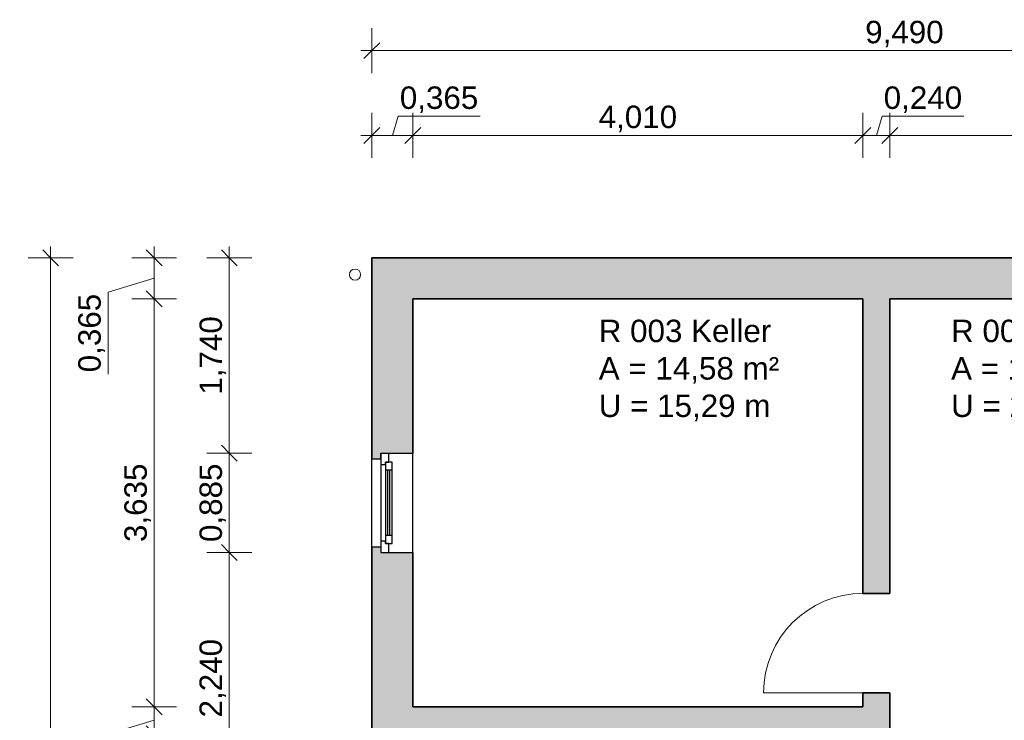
# Model space of a CAD drawing. Header units: millimetres. Extents: x 5 to 471, y 35 to 84.
# Tile 19 of 34: x 257.49 to 266.26, y 46.53 to 52.78. Entities that reach past the tile are written whole.
import ezdxf

# ---------------------------------------------------------------- set-up
doc = ezdxf.new("R2010")
doc.units = ezdxf.units.MM
doc.header["$MEASUREMENT"] = 0
doc.linetypes.add('Wipeout_Contour', pattern=[1, 0, -1])
for name, color, linetype, lineweight in [('1 Wandschnitt', 250, 'Continuous', 35), ('2 Türen', 252, 'Continuous', 18), ('3 Raumstempel', 251, 'Continuous', 15), ('4 Schraffuren', 252, 'Continuous', 13), ('5 Bemassung', 250, 'Continuous', 15)]:
    doc.layers.add(name, color=color, linetype=linetype, lineweight=lineweight)
doc.layers.add('A_1 Sanitär', color=7, linetype='Continuous')
doc.layers.add('R_TR_AUSSENWAND', color=7, linetype='Continuous')
doc.styles.add('Cord 50', font='ARIAL.TTF', dxfattribs={"height": 0.2})
doc.styles.get("Standard").update_dxf_attribs({"font": 'txt', "bigfont": 'BIGFONT.SHX'})
doc.dimstyles.new('Cord 50', dxfattribs={"dimscale": 0, "dimtxt": 1, "dimasz": 0.005, "dimexe": 0.01, "dimexo": 0.03, "dimgap": 0.027, "dimtad": 1, "dimdec": 3, "dimzin": 0, "dimdsep": 46, "dimlunit": 6, "dimtxsty": 'Cord 50', "dimblk": 'MASSKETTE', "dimcen": 0.009, "dimse1": 1, "dimse2": 1, "dimclrd": 256, "dimclre": 256, "dimclrt": 256, "dimazin": 0, "dimtfac": 1, "dimtdec": 3, "dimtmove": 1, "dimatfit": 3, "dimldrblk": 'MASSKETTE', "dimfxl": 1, "dimtolj": 1, "dimtzin": 0, "dimlwd": -1, "dimlwe": -1, "dimarcsym": 0})

# ---------------------------------------------------------------- blocks, each defined once
blk = doc.blocks.new('1-Flügelfenster 14_6')
at = {"layer": 'R_TR_AUSSENWAND', "linetype": 'Continuous'}
for p, q in [((-0.3925, 0.08), (0.3925, 0.08)), ((-0.4425, -0.285), (0.4425, -0.285))]:
    blk.add_line(p, q, dxfattribs=at)
at = {"color": 254, "linetype": 'Wipeout_Contour', "lineweight": 0, "ltscale": 2.990836}
blk.add_wipeout([(-0.3425, 0), (-0.3425, -0.04), (0.3425, -0.04), (0.3425, 0)], dxfattribs=at).dxf.layer = 'R_TR_AUSSENWAND'
at = {"color": 254, "linetype": 'Wipeout_Contour', "lineweight": 0, "ltscale": 4.470569}
blk.add_wipeout([(-0.4425, -0.07), (-0.3625, -0.07), (-0.3625, -0.04), (-0.3425, -0.04), (-0.3425, 0), (-0.4425, 0)], dxfattribs=at).dxf.layer = 'R_TR_AUSSENWAND'
at = {"color": 254, "linetype": 'Wipeout_Contour', "lineweight": 0, "ltscale": 4.439402}
blk.add_wipeout([(0.4425, 0), (0.3425, 0), (0.3425, -0.04), (0.3625, -0.04), (0.3625, -0.07), (0.4425, -0.07)], dxfattribs=at).dxf.layer = 'R_TR_AUSSENWAND'
at = {"color": 254, "linetype": 'Wipeout_Contour', "lineweight": 0, "ltscale": 2.951685}
blk.add_wipeout([(-0.2925, -0.04), (-0.2925, -0.06), (0.2925, -0.06), (0.2925, -0.04)], dxfattribs=at).dxf.layer = 'R_TR_AUSSENWAND'
at = {"layer": 'R_TR_AUSSENWAND', "linetype": 'Continuous'}
for p, q in [((-0.4425, 0), (-0.4425, -0.07)), ((0.4425, 0), (0.4425, -0.07))]:
    blk.add_line(p, q, dxfattribs=at)
at = {"color": 254, "linetype": 'Wipeout_Contour', "lineweight": 0, "ltscale": 2.957543}
blk.add_wipeout([(-0.2925, -0.08), (-0.2925, -0.1), (0.2925, -0.1), (0.2925, -0.08)], dxfattribs=at).dxf.layer = 'R_TR_AUSSENWAND'
at = {"color": 254, "linetype": 'Wipeout_Contour', "lineweight": 0, "ltscale": 3.00026}
blk.add_wipeout([(-0.3625, -0.04), (-0.3625, -0.1), (-0.2925, -0.1), (-0.2925, -0.04)], dxfattribs=at).dxf.layer = 'R_TR_AUSSENWAND'
at = {"color": 254, "linetype": 'Wipeout_Contour', "lineweight": 0, "ltscale": 2.994327}
blk.add_wipeout([(0.2925, -0.04), (0.2925, -0.1), (0.3625, -0.1), (0.3625, -0.04)], dxfattribs=at).dxf.layer = 'R_TR_AUSSENWAND'
at = {"layer": 'R_TR_AUSSENWAND', "linetype": 'Continuous'}
for p, q in [((-0.3425, 0), (-0.4425, 0)), ((-0.3925, 0), (-0.4425, 0)), ((0.3425, 0), (-0.3425, 0)), ((-0.3425, -0.04), (-0.3425, 0)), ((0.4425, 0), (0.3425, 0)), ((0.3425, 0), (0.3425, -0.04)), ((0.3925, 0), (0.4425, 0)), ((-0.4425, -0.07), (-0.3625, -0.07)), ((-0.3625, -0.07), (-0.3625, -0.04)), ((-0.3625, -0.04), (-0.3425, -0.04)), ((-0.3625, -0.04), (-0.3625, -0.1)), ((0.3425, -0.04), (0.3625, -0.04)), ((0.3625, -0.04), (0.3625, -0.07)), ((0.3625, -0.1), (0.3625, -0.04)), ((0.3625, -0.07), (0.4425, -0.07))]:
    blk.add_line(p, q, dxfattribs=at)
at = {"color": 254, "linetype": 'Wipeout_Contour', "lineweight": 0, "ltscale": 2.954189}
blk.add_wipeout([(-0.2925, -0.08), (0.2925, -0.08), (0.2925, -0.06), (-0.2925, -0.06)], dxfattribs=at).dxf.layer = 'R_TR_AUSSENWAND'
at = {"layer": 'R_TR_AUSSENWAND', "linetype": 'Continuous'}
for p, q in [((-0.2925, -0.04), (-0.3625, -0.04)), ((0.2925, -0.04), (-0.2925, -0.04)), ((-0.2925, -0.1), (-0.2925, -0.04)), ((0.2925, -0.06), (-0.2925, -0.06)), ((-0.2925, -0.08), (0.2925, -0.08)), ((0.2925, -0.04), (0.2925, -0.1)), ((0.3625, -0.04), (0.2925, -0.04)), ((-0.3625, -0.1), (-0.2925, -0.1)), ((-0.2925, -0.1), (0.2925, -0.1)), ((0.2925, -0.1), (0.3625, -0.1))]:
    blk.add_line(p, q, dxfattribs=at)
blk = doc.blocks.new('MASSKETTE')
at = {"layer": '5 Bemassung'}
for p, q in [((0, -40), (0, 40)), ((0, 0), (-40, 0)), ((-14.1, -14.1), (0, 0)), ((0, 0), (14.1, 14.1)), ((0, 0), (20, 0)), ((0, 0), (0, 0))]:
    blk.add_line(p, q, dxfattribs=at)
blk = doc.blocks.new('*D570')
at = {"layer": '5 Bemassung'}
blk.add_line((269.7472, 51.7441), (265.2472, 51.7441), dxfattribs=at)
at = {"layer": 'Defpoints', "color": 0}
for p in [(265.2422, 51.7441), (265.2422, 50.2892), (269.7522, 50.2892)]:
    blk.add_point(p, dxfattribs=at)
at = {"layer": '5 Bemassung', "xscale": 0.005000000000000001, "yscale": 0.005000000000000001, "zscale": 0.005000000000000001, "rotation": 180}
blk.add_blockref('MASSKETTE', (265.2422, 51.7441), dxfattribs=at)
at = {"layer": '5 Bemassung', "xscale": 0.005000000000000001, "yscale": 0.005000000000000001, "zscale": 0.005000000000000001}
blk.add_blockref('MASSKETTE', (269.7522, 51.7441), dxfattribs=at)
at = {"layer": '5 Bemassung', "insert": (267.4972, 51.8912), "char_height": 0.2, "attachment_point": 5, "style": 'Cord 50'}
blk.add_mtext('\\A1;4,510', dxfattribs=at)
blk = doc.blocks.new('*D571')
at = {"layer": '5 Bemassung'}
for p, q in [((265.1734, 51.9147), (265.1222, 51.7441)), ((265.9008, 51.9147), (265.1734, 51.9147)), ((265.2372, 51.7441), (265.0072, 51.7441))]:
    blk.add_line(p, q, dxfattribs=at)
at = {"layer": 'Defpoints', "color": 0}
for p in [(265.0022, 51.7441), (265.0022, 50.2892), (265.2422, 50.2892)]:
    blk.add_point(p, dxfattribs=at)
at = {"layer": '5 Bemassung', "xscale": 0.005000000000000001, "yscale": 0.005000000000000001, "zscale": 0.005000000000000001, "rotation": 180}
blk.add_blockref('MASSKETTE', (265.0022, 51.7441), dxfattribs=at)
at = {"layer": '5 Bemassung', "xscale": 0.005000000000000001, "yscale": 0.005000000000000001, "zscale": 0.005000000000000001}
blk.add_blockref('MASSKETTE', (265.2422, 51.7441), dxfattribs=at)
at = {"layer": '5 Bemassung', "insert": (265.5371, 52.0618), "char_height": 0.2, "attachment_point": 5, "style": 'Cord 50'}
blk.add_mtext('\\A1;0,240', dxfattribs=at)
blk = doc.blocks.new('*D572')
at = {"layer": '5 Bemassung'}
blk.add_line((264.9972, 51.7441), (260.9972, 51.7441), dxfattribs=at)
at = {"layer": 'Defpoints', "color": 0}
for p in [(260.9922, 51.7441), (260.9922, 50.2892), (265.0022, 50.2892)]:
    blk.add_point(p, dxfattribs=at)
at = {"layer": '5 Bemassung', "xscale": 0.005000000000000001, "yscale": 0.005000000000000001, "zscale": 0.005000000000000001, "rotation": 180}
blk.add_blockref('MASSKETTE', (260.9922, 51.7441), dxfattribs=at)
at = {"layer": '5 Bemassung', "xscale": 0.005000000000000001, "yscale": 0.005000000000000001, "zscale": 0.005000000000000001}
blk.add_blockref('MASSKETTE', (265.0022, 51.7441), dxfattribs=at)
at = {"layer": '5 Bemassung', "insert": (262.9972, 51.8912), "char_height": 0.2, "attachment_point": 5, "style": 'Cord 50'}
blk.add_mtext('\\A1;4,010', dxfattribs=at)
blk = doc.blocks.new('*D573')
at = {"layer": '5 Bemassung'}
for p, q in [((260.8609, 51.9147), (260.8097, 51.7441)), ((261.5905, 51.9147), (260.8609, 51.9147)), ((260.9872, 51.7441), (260.6322, 51.7441))]:
    blk.add_line(p, q, dxfattribs=at)
at = {"layer": 'Defpoints', "color": 0}
for p in [(260.6272, 51.7441), (260.6272, 50.6542), (260.9922, 50.2892)]:
    blk.add_point(p, dxfattribs=at)
at = {"layer": '5 Bemassung', "xscale": 0.005000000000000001, "yscale": 0.005000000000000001, "zscale": 0.005000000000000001, "rotation": 180}
blk.add_blockref('MASSKETTE', (260.6272, 51.7441), dxfattribs=at)
at = {"layer": '5 Bemassung', "xscale": 0.005000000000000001, "yscale": 0.005000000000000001, "zscale": 0.005000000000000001}
blk.add_blockref('MASSKETTE', (260.9922, 51.7441), dxfattribs=at)
at = {"layer": '5 Bemassung', "insert": (261.2257, 52.0618), "char_height": 0.2, "attachment_point": 5, "style": 'Cord 50'}
blk.add_mtext('\\A1;0,365', dxfattribs=at)
blk = doc.blocks.new('*D574')
at = {"layer": '5 Bemassung'}
blk.add_line((260.6322, 52.4994), (270.1122, 52.4994), dxfattribs=at)
at = {"layer": 'Defpoints', "color": 0}
for p in [(270.1172, 52.4994), (260.6272, 50.6542), (270.1172, 50.6542)]:
    blk.add_point(p, dxfattribs=at)
at = {"layer": '5 Bemassung', "xscale": 0.005000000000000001, "yscale": 0.005000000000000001, "zscale": 0.005000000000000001, "rotation": 180}
blk.add_blockref('MASSKETTE', (260.6272, 52.4994), dxfattribs=at)
at = {"layer": '5 Bemassung', "xscale": 0.005000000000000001, "yscale": 0.005000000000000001, "zscale": 0.005000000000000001}
blk.add_blockref('MASSKETTE', (270.1172, 52.4994), dxfattribs=at)
at = {"layer": '5 Bemassung', "insert": (265.3722, 52.6465), "char_height": 0.2, "attachment_point": 5, "style": 'Cord 50'}
blk.add_mtext('\\A1;9,490', dxfattribs=at)
blk = doc.blocks.new('*D597')
at = {"layer": '5 Bemassung'}
blk.add_line((259.3569, 50.6492), (259.3569, 48.9192), dxfattribs=at)
at = {"layer": 'Defpoints', "color": 0}
for p in [(260.6272, 50.6542), (259.3569, 48.9142), (260.9922, 48.9142)]:
    blk.add_point(p, dxfattribs=at)
at = {"layer": '5 Bemassung', "xscale": 0.005000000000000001, "yscale": 0.005000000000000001, "zscale": 0.005000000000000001}
for p, rotation in [((259.3569, 50.6542), 90), ((259.3569, 48.9142), 270)]:
    blk.add_blockref('MASSKETTE', p, dxfattribs=dict(at, rotation=rotation))
at = {"layer": '5 Bemassung', "insert": (259.2098, 49.7842), "char_height": 0.2, "attachment_point": 5, "rotation": 90, "style": 'Cord 50'}
blk.add_mtext('\\A1;1,740', dxfattribs=at)
blk = doc.blocks.new('*D598')
at = {"layer": '5 Bemassung'}
blk.add_line((259.3569, 48.9092), (259.3569, 48.0342), dxfattribs=at)
at = {"layer": 'Defpoints', "color": 0}
for p in [(260.9922, 48.9142), (259.3569, 48.0292), (260.9922, 48.0292)]:
    blk.add_point(p, dxfattribs=at)
at = {"layer": '5 Bemassung', "xscale": 0.005000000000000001, "yscale": 0.005000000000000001, "zscale": 0.005000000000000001}
for p, rotation in [((259.3569, 48.9142), 90), ((259.3569, 48.0292), 270)]:
    blk.add_blockref('MASSKETTE', p, dxfattribs=dict(at, rotation=rotation))
at = {"layer": '5 Bemassung', "insert": (259.2098, 48.4717), "char_height": 0.2, "attachment_point": 5, "rotation": 90, "style": 'Cord 50'}
blk.add_mtext('\\A1;0,885', dxfattribs=at)
blk = doc.blocks.new('*D599')
at = {"layer": '5 Bemassung'}
blk.add_line((259.3569, 48.0242), (259.3569, 45.7942), dxfattribs=at)
at = {"layer": 'Defpoints', "color": 0}
for p in [(260.9922, 48.0292), (259.3569, 45.7892), (260.8847, 45.7892)]:
    blk.add_point(p, dxfattribs=at)
at = {"layer": '5 Bemassung', "xscale": 0.005000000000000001, "yscale": 0.005000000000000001, "zscale": 0.005000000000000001}
for p, rotation in [((259.3569, 48.0292), 90), ((259.3569, 45.7892), 270)]:
    blk.add_blockref('MASSKETTE', p, dxfattribs=dict(at, rotation=rotation))
at = {"layer": '5 Bemassung', "insert": (259.2098, 46.9092), "char_height": 0.2, "attachment_point": 5, "rotation": 90, "style": 'Cord 50'}
blk.add_mtext('\\A1;2,240', dxfattribs=at)
blk = doc.blocks.new('*D608')
at = {"layer": '5 Bemassung'}
for p, q in [((258.6872, 46.4192), (258.6872, 46.6492)), ((258.2764, 46.411), (258.6872, 46.5342)), ((258.2764, 45.6836), (258.2764, 46.411))]:
    blk.add_line(p, q, dxfattribs=at)
at = {"layer": 'Defpoints', "color": 0}
for p in [(258.6872, 46.6542), (260.9922, 46.6542), (260.9922, 46.4142)]:
    blk.add_point(p, dxfattribs=at)
at = {"layer": '5 Bemassung', "xscale": 0.005000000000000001, "yscale": 0.005000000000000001, "zscale": 0.005000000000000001}
for p, rotation in [((258.6872, 46.6542), 90), ((258.6872, 46.4142), 270)]:
    blk.add_blockref('MASSKETTE', p, dxfattribs=dict(at, rotation=rotation))
at = {"layer": '5 Bemassung', "insert": (258.1293, 46.0473), "char_height": 0.2, "attachment_point": 5, "rotation": 90, "style": 'Cord 50'}
blk.add_mtext('\\A1;0,240', dxfattribs=at)
blk = doc.blocks.new('*D609')
at = {"layer": '5 Bemassung'}
blk.add_line((258.6872, 46.6592), (258.6872, 50.2842), dxfattribs=at)
at = {"layer": 'Defpoints', "color": 0}
for p in [(258.6872, 50.2892), (260.9922, 50.2892), (260.9922, 46.6542)]:
    blk.add_point(p, dxfattribs=at)
at = {"layer": '5 Bemassung', "xscale": 0.005000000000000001, "yscale": 0.005000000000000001, "zscale": 0.005000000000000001}
for p, rotation in [((258.6872, 50.2892), 90), ((258.6872, 46.6542), 270)]:
    blk.add_blockref('MASSKETTE', p, dxfattribs=dict(at, rotation=rotation))
at = {"layer": '5 Bemassung', "insert": (258.5401, 48.4717), "char_height": 0.2, "attachment_point": 5, "rotation": 90, "style": 'Cord 50'}
blk.add_mtext('\\A1;3,635', dxfattribs=at)
blk = doc.blocks.new('*D610')
at = {"layer": '5 Bemassung'}
for p, q in [((258.6872, 50.2942), (258.6872, 50.6492)), ((258.2764, 50.3485), (258.6872, 50.4717)), ((258.2764, 49.6189), (258.2764, 50.3485))]:
    blk.add_line(p, q, dxfattribs=at)
at = {"layer": 'Defpoints', "color": 0}
for p in [(258.6872, 50.6542), (260.6272, 50.6542), (260.9922, 50.2892)]:
    blk.add_point(p, dxfattribs=at)
at = {"layer": '5 Bemassung', "xscale": 0.005000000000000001, "yscale": 0.005000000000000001, "zscale": 0.005000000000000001}
for p, rotation in [((258.6872, 50.6542), 90), ((258.6872, 50.2892), 270)]:
    blk.add_blockref('MASSKETTE', p, dxfattribs=dict(at, rotation=rotation))
at = {"layer": '5 Bemassung', "insert": (258.1293, 49.9837), "char_height": 0.2, "attachment_point": 5, "rotation": 90, "style": 'Cord 50'}
blk.add_mtext('\\A1;0,365', dxfattribs=at)
blk = doc.blocks.new('*D611')
at = {"layer": '5 Bemassung'}
blk.add_line((257.7646, 50.6492), (257.7646, 39.6692), dxfattribs=at)
at = {"layer": 'Defpoints', "color": 0}
for p in [(260.6272, 50.6542), (257.7646, 39.6642), (260.6272, 39.6642)]:
    blk.add_point(p, dxfattribs=at)
at = {"layer": '5 Bemassung', "xscale": 0.005000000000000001, "yscale": 0.005000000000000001, "zscale": 0.005000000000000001}
for p, rotation in [((257.7646, 50.6542), 90), ((257.7646, 39.6642), 270)]:
    blk.add_blockref('MASSKETTE', p, dxfattribs=dict(at, rotation=rotation))
at = {"layer": '5 Bemassung', "insert": (257.6175, 45.1592), "char_height": 0.2, "attachment_point": 5, "rotation": 90, "style": 'Cord 50'}
blk.add_mtext('\\A1;10,990', dxfattribs=at)

msp = doc.modelspace()

# ---------------------------------------------------------------- hatches: boundary and pattern name
at = {"layer": '4 Schraffuren'}
h = msp.add_hatch(color=256, dxfattribs=at)
h.paths.add_polyline_path([(266.26217, 44.77924), (266.26217, 44.53924), (266.50217, 44.53924), (266.50217, 40.02924), (266.36717, 40.02924), (266.36717, 40.02924), (266.36717, 39.81424), (266.36717, 39.74424), (266.31717, 39.74424), (266.31717, 39.66424), (266.31717, 39.66424), (270.11717, 39.66424), (270.11717, 41.41424), (270.11717, 41.41424), (270.03717, 41.41424), (270.03717, 41.36424), (269.96717, 41.36424), (269.75217, 41.36424), (269.75217, 41.36424), (269.75217, 40.02924), (266.74217, 40.02924), (266.74217, 44.53924), (266.86717, 44.53924), (266.86717, 44.77924), (266.74217, 44.77924), (266.74217, 45.37835), (266.50217, 45.37835), (266.50217, 44.77924)])
h.paths.add_polyline_path([(266.74217, 47.78924), (269.75217, 47.78924), (269.75217, 47.15424), (269.75217, 47.15424), (269.96717, 47.15424), (270.03717, 47.15424), (270.03717, 47.10424), (270.11717, 47.10424), (270.11717, 47.10424), (270.11717, 50.65424), (260.62717, 50.65424), (260.62717, 48.86424), (260.62717, 48.86424), (260.70717, 48.86424), (260.70717, 48.91424), (260.77717, 48.91424), (260.99217, 48.91424), (260.99217, 48.91424), (260.99217, 50.28924), (265.00217, 50.28924), (265.00217, 47.66424), (265.00217, 47.66424), (265.24217, 47.66424), (265.24217, 47.66424), (265.24217, 50.28924), (269.75217, 50.28924), (269.75217, 48.02924), (266.50217, 48.02924), (266.50217, 47.66424), (266.74217, 47.66424), (266.74217, 47.66424)])
h.paths.add_polyline_path([(266.50217, 46.77924), (266.50217, 45.37835), (266.74217, 45.37835), (266.74217, 46.77924), (266.74217, 46.77924)])
h = msp.add_hatch(color=256, dxfattribs=at)
h.paths.add_polyline_path([(265.24217, 46.77924), (265.00217, 46.77924), (265.00217, 46.77924), (265.00217, 46.65424), (260.99217, 46.65424), (260.99217, 48.02924), (260.99217, 48.02924), (260.77717, 48.02924), (260.70717, 48.02924), (260.70717, 48.07924), (260.62717, 48.07924), (260.62717, 48.07924), (260.62717, 45.73924), (260.62717, 45.73924), (260.70717, 45.73924), (260.70717, 45.78924), (260.77717, 45.78924), (260.99217, 45.78924), (260.99217, 45.78924), (260.99217, 46.41424), (265.00217, 46.41424), (265.00217, 46.17424), (265.00217, 46.17424), (265.24217, 46.17424), (265.24217, 46.17424), (265.24217, 46.77924)])
h.paths.add_polyline_path([(265.24117, 44.71324), (265.24117, 44.53924), (265.24217, 44.53924), (265.37717, 44.53924), (265.37717, 44.77924), (265.24217, 44.77924), (265.24217, 44.71424)])
h.paths.add_polyline_path([(264.82217, 43.91424), (264.82217, 44.15424), (264.82117, 44.15424), (260.99217, 44.15424), (260.99217, 44.90424), (260.99217, 44.90424), (260.77717, 44.90424), (260.70717, 44.90424), (260.70717, 44.95424), (260.62717, 44.95424), (260.62717, 44.95424), (260.62717, 42.23924), (260.62717, 42.23924), (260.70717, 42.23924), (260.70717, 42.28924), (260.77717, 42.28924), (260.99217, 42.28924), (260.99217, 42.28924), (260.99217, 43.91424), (264.82217, 43.91424)])
h.paths.add_polyline_path([(265.00217, 44.71424), (265.24217, 44.71424), (265.24217, 44.71424), (265.24217, 44.77924), (265.24217, 45.28924), (265.24217, 45.28924), (265.00217, 45.28924), (265.00217, 45.28924), (265.00217, 44.71424)])

# ---------------------------------------------------------------- linework, layer by layer
at = {"layer": '1 Wandschnitt', "linetype": 'Continuous'}
for p, q in [((270.11717, 50.65424), (260.62717, 50.65424)), ((260.62717, 50.65424), (260.62717, 48.86424)), ((260.99217, 50.28924), (265.00217, 50.28924)), ((260.99217, 48.91424), (260.99217, 50.28924)), ((265.00217, 50.28924), (265.00217, 47.66424)), ((265.24217, 47.66424), (265.24217, 50.28924)), ((265.24217, 50.28924), (269.75217, 50.28924)), ((260.62717, 48.07924), (260.62717, 45.73924)), ((260.99217, 46.65424), (260.99217, 48.02924)), ((265.00217, 47.66424), (265.24217, 47.66424)), ((265.00217, 46.77924), (265.24217, 46.77924)), ((265.00217, 46.77924), (265.00217, 46.65424)), ((265.24217, 46.17424), (265.24217, 46.77924)), ((265.00217, 46.65424), (260.99217, 46.65424))]:
    msp.add_line(p, q, dxfattribs=at)
at = {"layer": '2 Türen', "linetype": 'Continuous'}
msp.add_line((265.00217, 46.77924), (264.11717, 46.77924), dxfattribs=at)
msp.add_arc((265.00217, 46.77924), 0.885, 90, 180, dxfattribs=at)
at = {"layer": 'A_1 Sanitär', "color": 5, "linetype": 'Continuous', "lineweight": 13}
msp.add_circle((260.47717, 50.50424), 0.05, dxfattribs=at)
at = {"layer": 'R_TR_AUSSENWAND', "linetype": 'Continuous'}
for p, q in [((260.70717, 48.86424), (260.70717, 48.91424)), ((260.70717, 48.91424), (260.77717, 48.91424)), ((260.77717, 48.91424), (260.99217, 48.91424)), ((260.62717, 48.86424), (260.70717, 48.86424)), ((260.62717, 48.07924), (260.70717, 48.07924)), ((260.70717, 48.07924), (260.70717, 48.02924)), ((260.70717, 48.02924), (260.77717, 48.02924)), ((260.77717, 48.02924), (260.99217, 48.02924))]:
    msp.add_line(p, q, dxfattribs=at)

# ---------------------------------------------------------------- texts
at = {"layer": '3 Raumstempel', "char_height": 0.2, "width": 3.3667603, "attachment_point": 1}
for s, insert in [('\\fArial|b0|i0;R 003 Keller\\PA = 14,58 m²\\PU = 15,29 m', (262.64858, 50.10275)), ('\\fArial|b0|i0;R 004 Treppe\\PA = 14,29 m²\\PU = 20,04 m', (265.78815, 50.10275))]:
    msp.add_mtext(s, dxfattribs=dict(at, insert=insert))

# ---------------------------------------------------------------- dimensions: what is measured, and where the dimension line sits
at = {"layer": '5 Bemassung'}
for base, p1, p2, picture, middle in [((270.11717, 52.49941), (260.62717, 50.65424), (270.11717, 50.65424), '*D574', (265.37217, 52.64651)), ((260.62717, 51.74409), (260.99217, 50.28924), (260.62717, 50.65424), '*D573', (260.88785, 52.06179)), ((265.00217, 51.74409), (265.24217, 50.28924), (265.00217, 50.28924), '*D571', (265.20035, 52.06179)), ((260.99217, 51.74409), (265.00217, 50.28924), (260.99217, 50.28924), '*D572', (262.99717, 51.89119)), ((265.24217, 51.74409), (269.75217, 50.28924), (265.24217, 50.28924), '*D570', (267.49717, 51.89119))]:
    dim = msp.add_linear_dim(base=base, p1=p1, p2=p2, dimstyle='Cord 50', override={"dimscale": 1}, dxfattribs=at)
    dim.commit()
    dim.dimension.update_dxf_attribs({"geometry": picture, "text_midpoint": middle})
for base, p1, p2, picture, middle in [((258.6872, 50.65424), (260.99217, 50.28924), (260.62717, 50.65424), '*D610', (258.1293, 50.3215)), ((258.6872, 46.65424), (260.99217, 46.41424), (260.99217, 46.65424), '*D608', (258.1293, 46.384))]:
    dim = msp.add_linear_dim(base=base, p1=p1, p2=p2, angle=90, dimstyle='Cord 50', override={"dimscale": 1}, dxfattribs=at)
    dim.commit()
    dim.dimension.update_dxf_attribs({"geometry": picture, "text_midpoint": middle})

# ---------------------------------------------------------------- next in the draw order: block references
at = {"layer": 'R_TR_AUSSENWAND', "linetype": 'Continuous', "rotation": 90}
msp.add_blockref('1-Flügelfenster 14_6', (260.70717, 48.47174), dxfattribs=at)

# ---------------------------------------------------------------- next in the draw order: dimensions: what is measured, and where the dimension line sits
at = {"layer": '5 Bemassung'}
for base, p1, p2, picture, middle in [((257.76464, 39.66424), (260.62717, 50.65424), (260.62717, 39.66424), '*D611', (257.61754, 45.15924)), ((259.35691, 48.91424), (260.62717, 50.65424), (260.99217, 48.91424), '*D597', (259.20981, 49.78424)), ((258.6872, 50.28924), (260.99217, 46.65424), (260.99217, 50.28924), '*D609', (258.5401, 48.47174)), ((259.35691, 48.02924), (260.99217, 48.91424), (260.99217, 48.02924), '*D598', (259.20981, 48.47174)), ((259.35691, 45.78924), (260.99217, 48.02924), (260.88467, 45.78924), '*D599', (259.20981, 46.90924))]:
    dim = msp.add_linear_dim(base=base, p1=p1, p2=p2, angle=90, dimstyle='Cord 50', override={"dimscale": 1}, dxfattribs=at)
    dim.commit()
    dim.dimension.update_dxf_attribs({"geometry": picture, "text_midpoint": middle})

doc.saveas('drawing.dxf')
